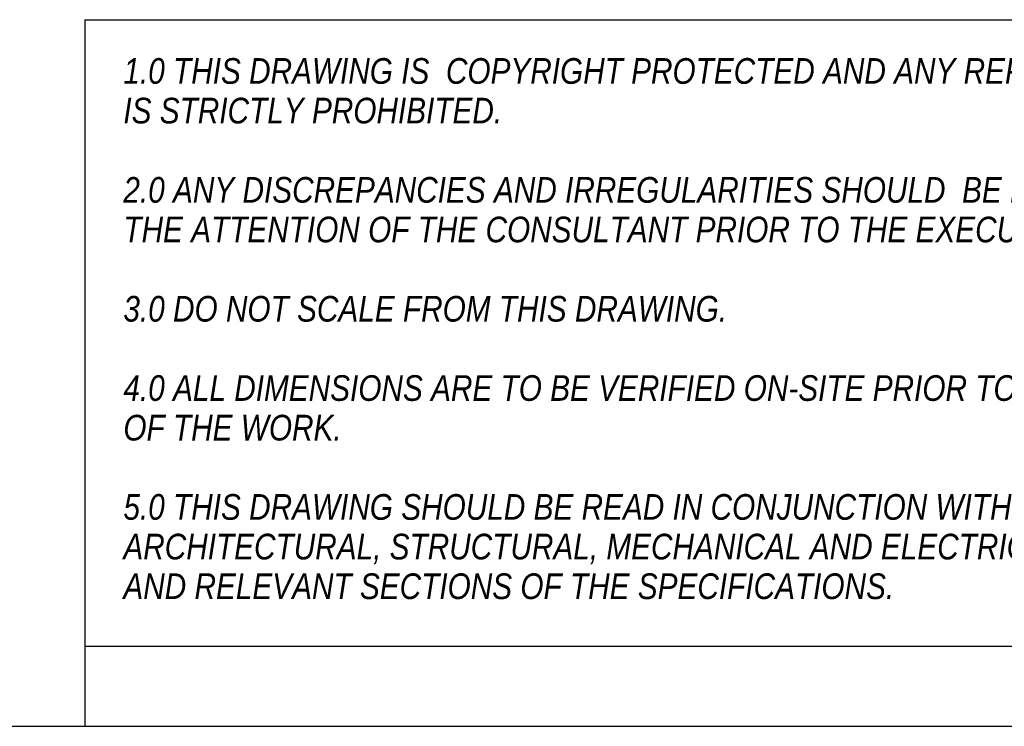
# Model space of a CAD drawing. Header units: millimetres. Extents: x 32 to 6182, y 219 to 4524.
# Tile 6 of 11: x 3834 to 4755, y 219 to 879. Entities that reach past the tile are written whole.
import ezdxf

# ---------------------------------------------------------------- set-up
doc = ezdxf.new("R2010")
doc.units = ezdxf.units.MM
doc.header["$LTSCALE"] = 15
doc.linetypes.add('SLD-Solido', pattern=[0])
doc.layers.add('NOTE', color=3, linetype='SLD-Solido')
doc.layers.add('SCHIZZI', color=9, linetype='Continuous')
doc.styles.add('SLDTEXTSTYLE1', font='GOTHICI.TTF', dxfattribs={"width": 0.86735})

msp = doc.modelspace()

# ---------------------------------------------------------------- linework, layer by layer
at = {"layer": 'SCHIZZI', "color": 7, "true_color": 0xffffff}
for p, q in [((3894.99, 879.26), (3894.99, 293.89)), ((3894.99, 879.26), (6181.61, 879.26)), ((3894.99, 293.89), (3894.99, 218.89)), ((3894.99, 293.89), (6181.64, 293.89)), ((31.65, 218.89), (6181.65, 218.89))]:
    msp.add_line(p, q, dxfattribs=at)

# ---------------------------------------------------------------- texts
at = {"layer": 'NOTE', "color": 7, "true_color": 0xffffff, "char_height": 24, "attachment_point": 1, "style": 'SLDTEXTSTYLE1'}
for s, insert in [('1.0 THIS DRAWING IS  COPYRIGHT PROTECTED AND ANY REPRODUCTION', (3931.16, 843.35)), ('IS STRICTLY PROHIBITED.', (3931.16, 806.31)), ('2.0 ANY DISCREPANCIES AND IRREGULARITIES SHOULD  BE BROUGHT TO ', (3931.16, 732.23)), ('THE ATTENTION OF THE CONSULTANT PRIOR TO THE EXECUTION OF THE WORK.', (3931.16, 695.19)), ('3.0 DO NOT SCALE FROM THIS DRAWING.', (3931.16, 621.1)), ('4.0 ALL DIMENSIONS ARE TO BE VERIFIED ON-SITE PRIOR TO THE EXECUTION ', (3931.16, 547.02)), ('OF THE WORK.', (3931.16, 509.98)), ('5.0 THIS DRAWING SHOULD BE READ IN CONJUNCTION WITH OTHER RELEVANT ', (3931.16, 435.9)), ('ARCHITECTURAL, STRUCTURAL, MECHANICAL AND ELECTRICAL DRAWINGS ', (3931.16, 398.85)), ('AND RELEVANT SECTIONS OF THE SPECIFICATIONS.', (3931.16, 361.81))]:
    msp.add_mtext(s, dxfattribs=dict(at, insert=insert))

doc.saveas('drawing.dxf')
